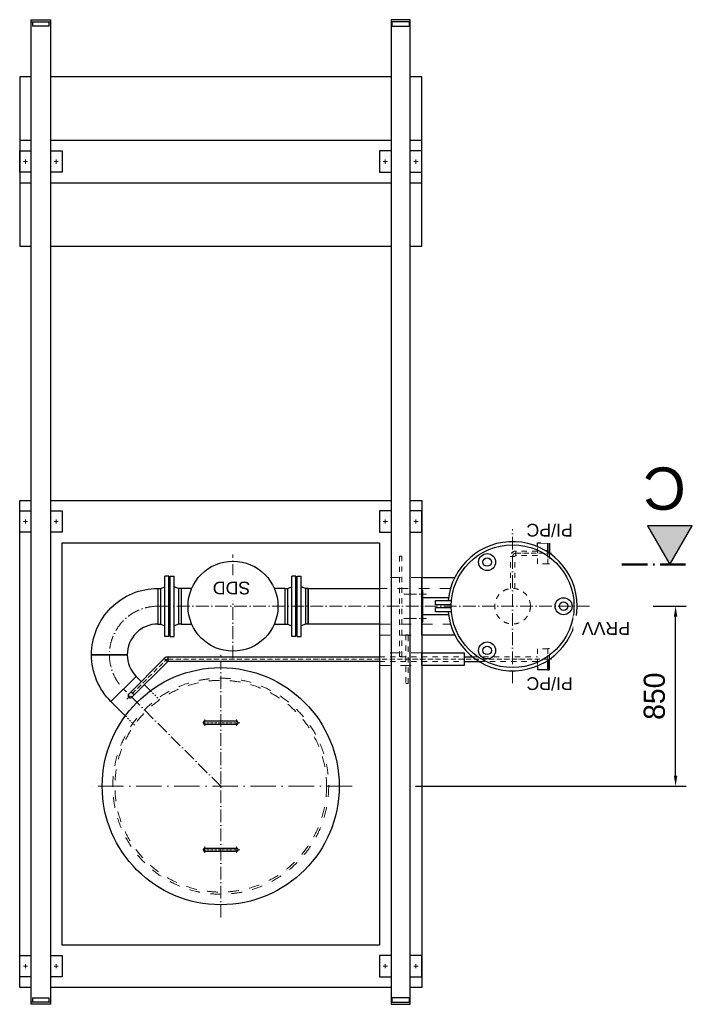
# Model space of a CAD drawing. Header units: millimetres. Extents: x -57642 to 5082813, y -177084 to 58112.
# Tile 22 of 256: x -1290 to 1888, y -51928 to -47278. Entities that reach past the tile are written whole.
import ezdxf

# ---------------------------------------------------------------- set-up
doc = ezdxf.new("R2010")
doc.units = ezdxf.units.MM
doc.linetypes.add('ACAD_ISO10W100', pattern=[18, 12, -3, 0, -3])
doc.linetypes.add('JIS_02_1.0', pattern=[2, 1, -1])
doc.layers.add('Bemaßung', color=7, linetype='Continuous', lineweight=9)
doc.layers.add('Beschriftung', color=7, linetype='Continuous', lineweight=9)
doc.styles.add('LBB3.5M1000', font='isocp.shx', dxfattribs={"height": 3.5})
doc.dimstyles.new('DIN', dxfattribs={"dimtxt": 2.5, "dimasz": 2.5, "dimexe": 1.25, "dimexo": 0.625, "dimtad": 1, "dimtih": 1, "dimdec": 4, "dimdsep": 46, "dimlunit": 6, "dimtxsty": 'Standard', "dimcen": 2.5, "dimadec": 0, "dimazin": 0, "dimtfac": 1, "dimtdec": 4, "dimtmove": 0, "dimatfit": 3, "dimfxl": 0, "dimtvp": 1, "dimtolj": 1, "dimtzin": 0, "dimarcsym": 0})

# ---------------------------------------------------------------- blocks, each defined once
blk = doc.blocks.new('*D176')
at = {"layer": 'Bemaßung', "color": 0, "lineweight": -2, "transparency": 16777216}
for p, q in [((1702.5, -50048.4), (1859.1, -50048.4)), ((1809.1, -50848.4), (1809.1, -50098.4)), ((580.7, -50898.4), (1859.1, -50898.4))]:
    blk.add_line(p, q, dxfattribs=at)
at = {"layer": 'Bemaßung', "color": 0, "transparency": 16777216}
for points in [[(1800.7, -50098.4), (1817.4, -50098.4), (1809.1, -50048.4)], [(1800.7, -50848.4), (1817.4, -50848.4), (1809.1, -50898.4)]]:
    blk.add_solid(points, dxfattribs=at)
at = {"layer": 'DEFPOINTS', "color": 0, "transparency": 16777216}
for p in [(1402.5, -50048.4), (1809.1, -50048.4), (280.7, -50898.4)]:
    blk.add_point(p, dxfattribs=at)
at = {"layer": 'Bemaßung', "color": 0, "transparency": 16777216, "insert": (1709.1, -50473.4), "char_height": 100, "attachment_point": 5, "rotation": 90}
blk.add_mtext('\\A1;850', dxfattribs=at)

msp = doc.modelspace()

# ---------------------------------------------------------------- hatches: boundary and pattern name
at = {"layer": 'Bemaßung'}
h = msp.add_hatch(color=256, dxfattribs=at)
h.dxf.hatch_style = 1
h.paths.add_polyline_path([(1676.596, -49668.89701), (1782.33419, -49852.04091), (1888.07237, -49668.89701)])

# ---------------------------------------------------------------- linework, layer by layer
for p, q in [((-1234.96755, -47278.41489), (-1144.96755, -47278.41489)), ((-1234.96755, -51928.41489), (-1234.96755, -47278.41489)), ((-1234.96755, -47288.41489), (-1144.96755, -47288.41489)), ((-1229.96755, -47288.41489), (-1229.96755, -47308.41489)), ((-1149.96755, -47308.41489), (-1149.96755, -47288.41489)), ((-1144.96755, -47278.41489), (-1144.96755, -51928.41489)), ((555.03245, -47278.41489), (465.03245, -47278.41489)), ((465.03245, -47278.41489), (465.03245, -51222.56489)), ((555.03245, -47288.41489), (465.03245, -47288.41489)), ((470.03245, -47308.41489), (470.03245, -47288.41489)), ((550.03245, -47288.41489), (550.03245, -47308.41489)), ((555.03245, -51222.56489), (555.03245, -47278.41489)), ((-1149.96755, -47308.41489), (-1229.96755, -47308.41489)), ((470.03245, -47308.41489), (550.03245, -47308.41489)), ((-585.11264, -49905.91489), (-604.11264, -49905.91489)), ((-604.11264, -50190.91489), (-604.11264, -49905.91489)), ((-585.11264, -50190.91489), (-585.11264, -49905.91489)), ((-579.11264, -50190.91489), (-579.11264, -49905.91489)), ((-579.11264, -49905.91489), (-560.11264, -49905.91489)), ((-560.11264, -50190.91489), (-560.11264, -49905.91489)), ((14.88736, -49905.91489), (-4.11264, -49905.91489)), ((-4.11264, -50190.91489), (-4.11264, -49905.91489)), ((14.88736, -50190.91489), (14.88736, -49905.91489)), ((20.88736, -50190.91489), (20.88736, -49905.91489)), ((20.88736, -49905.91489), (39.88736, -49905.91489)), ((39.88736, -50190.91489), (39.88736, -49905.91489)), ((-637.11264, -49964.26489), (-625.11264, -49964.26489)), ((-625.11264, -49964.26489), (-604.11264, -49956.41489)), ((-625.11264, -49964.26489), (-625.11264, -50132.56489)), ((-582.11264, -49942.41489), (-585.11264, -49942.41489)), ((-582.11264, -50154.41489), (-582.11264, -49942.41489)), ((-582.11264, -50154.41489), (-582.11264, -49942.41489)), ((-582.11264, -49942.41489), (-579.11264, -49942.41489)), ((-539.11264, -49964.26489), (-560.11264, -49956.41489)), ((-527.11264, -49964.26489), (-539.11264, -49964.26489)), ((-539.11264, -49964.26489), (-539.11264, -50132.56489)), ((-527.11264, -49964.26489), (-527.11264, -50132.56489)), ((-477.24087, -49964.26489), (-527.11264, -49964.26489)), ((-37.11264, -49964.26489), (-86.98441, -49964.26489)), ((-37.11264, -49964.26489), (-25.11264, -49964.26489)), ((-37.11264, -49964.26489), (-37.11264, -50132.56489)), ((-25.11264, -49964.26489), (-4.11264, -49956.41489)), ((-25.11264, -49964.26489), (-25.11264, -50132.56489)), ((17.88736, -49942.41489), (14.88736, -49942.41489)), ((17.88736, -50154.41489), (17.88736, -49942.41489)), ((17.88736, -49942.41489), (20.88736, -49942.41489)), ((17.88736, -50154.41489), (17.88736, -49942.41489)), ((60.88736, -49964.26489), (39.88736, -49956.41489)), ((72.88736, -49964.26489), (60.88736, -49964.26489)), ((60.88736, -49964.26489), (60.88736, -50132.56489)), ((72.88736, -49964.26489), (72.88736, -50132.56489)), ((736.66729, -50008.41489), (615.03245, -50008.41489)), ((736.66729, -50088.41489), (615.03245, -50088.41489)), ((-637.11264, -50132.56489), (-625.11264, -50132.56489)), ((-625.11264, -50132.56489), (-604.11264, -50140.41489)), ((-582.11264, -50154.41489), (-585.11264, -50154.41489)), ((-582.11264, -50154.41489), (-579.11264, -50154.41489)), ((-539.11264, -50132.56489), (-560.11264, -50140.41489)), ((-527.11264, -50132.56489), (-539.11264, -50132.56489)), ((-527.11264, -50132.56489), (-477.24087, -50132.56489)), ((-86.98441, -50132.56489), (-37.11264, -50132.56489)), ((-37.11264, -50132.56489), (-25.11264, -50132.56489)), ((-25.11264, -50132.56489), (-4.11264, -50140.41489)), ((17.88736, -50154.41489), (14.88736, -50154.41489)), ((17.88736, -50154.41489), (20.88736, -50154.41489)), ((60.88736, -50132.56489), (39.88736, -50140.41489)), ((72.88736, -50132.56489), (60.88736, -50132.56489)), ((-585.11264, -50190.91489), (-604.11264, -50190.91489)), ((-579.11264, -50190.91489), (-560.11264, -50190.91489)), ((14.88736, -50190.91489), (-4.11264, -50190.91489)), ((20.88736, -50190.91489), (39.88736, -50190.91489)), ((-775.02441, -50463.35803), (-607.13436, -50295.46798)), ((-759.96303, -50478.4194), (-592.07298, -50310.52935)), ((-607.13436, -50295.46798), (-592.07298, -50310.52935)), ((-588.53745, -50287.76489), (410.03245, -50287.76489)), ((-588.53745, -50309.06489), (-588.53745, -50287.76489)), ((410.03245, -50309.06489), (-588.53745, -50309.06489)), ((810.03245, -50287.76489), (849.99206, -50287.76489)), ((810.03245, -50309.06489), (880.64599, -50309.06489)), ((-739.53706, -50379.8393), (-715.52137, -50403.85499)), ((-748.89681, -50467.35318), (-763.95818, -50452.29181)), ((-700.46, -50418.91637), (-671.94808, -50447.42828)), ((-858.54313, -50498.84537), (-790.95416, -50566.43435)), ((-414.96755, -50590.41489), (-264.96755, -50590.41489)), ((-264.96755, -50606.41489), (-414.96755, -50606.41489)), ((-414.96755, -51190.41489), (-264.96755, -51190.41489)), ((-264.96755, -51206.41489), (-414.96755, -51206.41489)), ((465.03245, -51222.56489), (465.03245, -51928.41489)), ((555.03245, -51928.41489), (555.03245, -51222.56489)), ((-1144.96755, -51918.41489), (-1234.96755, -51918.41489)), ((-1144.96755, -51928.41489), (-1234.96755, -51928.41489)), ((-1229.96755, -51898.41489), (-1149.96755, -51898.41489)), ((-1229.96755, -51898.41489), (-1229.96755, -51918.41489)), ((-1149.96755, -51918.41489), (-1149.96755, -51898.41489)), ((465.03245, -51918.41489), (555.03245, -51918.41489)), ((465.03245, -51928.41489), (555.03245, -51928.41489)), ((470.03245, -51918.41489), (470.03245, -51898.41489)), ((550.03245, -51898.41489), (470.03245, -51898.41489)), ((550.03245, -51898.41489), (550.03245, -51918.41489))]:
    msp.add_line(p, q)
at = {"linetype": 'ACAD_ISO10W100', "lineweight": 18, "ltscale": 5}
for p, q in [((-1262.46755, -47938.41489), (-1262.46755, -47958.41489)), ((-1117.46755, -47938.41489), (-1117.46755, -47958.41489)), ((437.53245, -47938.41489), (437.53245, -47958.41489)), ((582.53245, -47938.41489), (582.53245, -47958.41489)), ((-1272.46755, -47948.41489), (-1252.46755, -47948.41489)), ((-1127.46755, -47948.41489), (-1107.46755, -47948.41489)), ((447.53245, -47948.41489), (427.53245, -47948.41489)), ((592.53245, -47948.41489), (572.53245, -47948.41489)), ((-1272.46755, -49648.41489), (-1252.46755, -49648.41489)), ((-1262.46755, -49638.41489), (-1262.46755, -49658.41489)), ((-1127.46755, -49648.41489), (-1107.46755, -49648.41489)), ((-1117.46755, -49638.41489), (-1117.46755, -49658.41489)), ((447.53245, -49648.41489), (427.53245, -49648.41489)), ((437.53245, -49638.41489), (437.53245, -49658.41489)), ((592.53245, -49648.41489), (572.53245, -49648.41489)), ((582.53245, -49638.41489), (582.53245, -49658.41489)), ((1039.03245, -50411.87323), (1039.03245, -49684.95654)), ((-282.11264, -49910.1051), (-282.11264, -49803.37828)), ((-282.11264, -50293.45149), (-282.11264, -50012.59402)), ((525.21989, -49990.91489), (631.79239, -49990.91489)), ((-637.11264, -50048.41489), (1402.4908, -50048.41489)), ((525.21989, -50105.91489), (631.79239, -50105.91489)), ((-339.96755, -51519.1095), (-339.96755, -50309.06489)), ((-339.96755, -50898.41489), (-799.04009, -50439.34234)), ((-1272.46755, -51748.41489), (-1252.46755, -51748.41489)), ((-1262.46755, -51738.41489), (-1262.46755, -51758.41489)), ((-1127.46755, -51748.41489), (-1107.46755, -51748.41489)), ((-1117.46755, -51738.41489), (-1117.46755, -51758.41489)), ((447.53245, -51748.41489), (427.53245, -51748.41489)), ((437.53245, -51738.41489), (437.53245, -51758.41489)), ((592.53245, -51748.41489), (572.53245, -51748.41489)), ((582.53245, -51738.41489), (582.53245, -51758.41489))]:
    msp.add_line(p, q, dxfattribs=at)
at = {"linetype": 'JIS_02_1.0', "lineweight": 18, "ltscale": 25}
for p, q in [((1156.67859, -49787.76489), (1054.68245, -49787.76489)), ((1054.68245, -49787.76489), (1054.68245, -49809.06489)), ((1028.38245, -49964.94154), (1028.38245, -49814.06489)), ((1049.68245, -49814.06489), (1028.38245, -49814.06489)), ((1049.68245, -49964.94154), (1049.68245, -49814.06489)), ((1156.67859, -49809.06489), (1054.68245, -49809.06489)), ((410.03245, -50287.76489), (810.03245, -50287.76489)), ((410.03245, -50309.06489), (810.03245, -50309.06489)), ((849.99206, -50287.76489), (1156.67859, -50287.76489)), ((1156.67859, -50309.06489), (880.64599, -50309.06489))]:
    msp.add_line(p, q, dxfattribs=at)
at = {"linetype": 'ACAD_ISO10W100', "lineweight": 18, "ltscale": 2}
for p, q in [((1223.2643, -49798.36805), (1054.68245, -49798.41489)), ((-784.48494, -50487.87993), (-599.60367, -50302.99866)), ((-588.53745, -50298.41489), (1223.2643, -50298.41489))]:
    msp.add_line(p, q, dxfattribs=at)
at = {"linetype": 'ACAD_ISO10W100', "lineweight": 50, "ltscale": 10}
msp.add_line((1855.89704, -49852.04091), (1539.29418, -49852.04091), dxfattribs=at)
at = {"linetype": 'JIS_02_1.0', "lineweight": 18, "ltscale": 50}
for p, q in [((745.87128, -49964.26489), (410.03245, -49964.26489)), ((410.03245, -50132.56489), (745.87128, -50132.56489))]:
    msp.add_line(p, q, dxfattribs=at)
at = {"linetype": 'ACAD_ISO10W100', "lineweight": 18, "ltscale": 10}
for p, q in [((-339.96755, -50287.76489), (-339.96755, -50277.72027)), ((280.72707, -50898.41489), (-960.66216, -50898.41489))]:
    msp.add_line(p, q, dxfattribs=at)
at = {"linetype": 'JIS_02_1.0', "lineweight": 18, "ltscale": 7}
for p, q in [((-671.94808, -50447.42828), (-628.97475, -50490.40161)), ((-790.95416, -50566.43435), (-747.98082, -50609.40768))]:
    msp.add_line(p, q, dxfattribs=at)
at = {"linetype": 'ACAD_ISO10W100', "lineweight": 18}
for p, q in [((-414.96755, -50583.11329), (-414.96755, -50613.71648)), ((-264.96755, -50583.11329), (-264.96755, -50613.71648)), ((-249.66595, -50598.41489), (-430.26914, -50598.41489)), ((-414.96755, -51183.11329), (-414.96755, -51213.71648)), ((-264.96755, -51183.11329), (-264.96755, -51213.71648)), ((-249.66595, -51198.41489), (-430.26914, -51198.41489))]:
    msp.add_line(p, q, dxfattribs=at)
for points in [[(-1234.96755, -47548.41489), (-1289.96755, -47548.41489), (-1289.96755, -48348.41489), (-1234.96755, -48348.41489)], [(465.03245, -47548.41489), (-1144.96755, -47548.41489)], [(555.03245, -48348.41489), (610.03245, -48348.41489), (610.03245, -47548.41489), (555.03245, -47548.41489)], [(-1234.96755, -47848.41489), (-1289.96755, -47848.41489), (-1289.96755, -48048.41489), (-1234.96755, -48048.41489)], [(465.03245, -47848.41489), (-1144.96755, -47848.41489)], [(555.03245, -48048.41489), (610.03245, -48048.41489), (610.03245, -47848.41489), (555.03245, -47848.41489)], [(-1234.96755, -47998.41489), (-1289.96755, -47998.41489), (-1289.96755, -47898.41489), (-1234.96755, -47898.41489)], [(-1144.96755, -47898.41489), (-1089.96755, -47898.41489), (-1089.96755, -47998.41489), (-1144.96755, -47998.41489)], [(465.03245, -47898.41489), (410.03245, -47898.41489), (410.03245, -47998.41489), (465.03245, -47998.41489)], [(555.03245, -47998.41489), (610.03245, -47998.41489), (610.03245, -47898.41489), (555.03245, -47898.41489)], [(-1144.96755, -48048.41489), (465.03245, -48048.41489)], [(-1144.96755, -48348.41489), (465.03245, -48348.41489)], [(-1234.96755, -51848.41489), (-1289.96755, -51848.41489), (-1289.96755, -49548.41489), (-1234.96755, -49548.41489)], [(-1144.96755, -49548.41489), (465.03245, -49548.41489)], [(555.03245, -49548.41489), (610.03245, -49548.41489), (610.03245, -51222.56489)], [(-1234.96755, -49698.41489), (-1289.96755, -49698.41489), (-1289.96755, -49598.41489), (-1234.96755, -49598.41489)], [(-1144.96755, -49598.41489), (-1089.96755, -49598.41489), (-1089.96755, -49698.41489), (-1144.96755, -49698.41489)], [(465.03245, -49598.41489), (410.03245, -49598.41489), (410.03245, -49698.41489), (465.03245, -49698.41489)], [(555.03245, -49698.41489), (610.03245, -49698.41489), (610.03245, -49598.41489), (555.03245, -49598.41489)], [(410.03245, -51222.56489), (410.03245, -51648.41489), (-1089.96755, -51648.41489), (-1089.96755, -49748.41489), (410.03245, -49748.41489), (410.03245, -51222.56489)], [(1156.67859, -49767.01822), (1156.67859, -49748.91489), (1205.67859, -49748.91489), (1205.67859, -49792.96673)], [(1205.67859, -49792.96673), (1205.67859, -49747.91489), (1213.67859, -49747.91489), (1213.67859, -49798.36805)], [(766.28267, -50184.91489), (610.03245, -50184.91489), (610.03245, -49913.48584), (765.50212, -49913.48584)], [(749.09267, -50042.52982), (674.49725, -50042.52982), (674.49725, -50022.12764), (750.22683, -50022.12764)], [(750.22683, -50074.70213), (674.49725, -50074.70213), (674.49725, -50054.29995), (749.09267, -50054.29995)], [(1156.67859, -50329.81155), (1156.67859, -50347.91489), (1205.67859, -50347.91489), (1205.67859, -50303.86304)], [(1205.67859, -50303.86304), (1205.67859, -50348.91489), (1213.67859, -50348.91489), (1213.67859, -50298.46172)], [(610.03245, -51222.56489), (610.03245, -51848.41489), (555.03245, -51848.41489)], [(-1234.96755, -51798.41489), (-1289.96755, -51798.41489), (-1289.96755, -51698.41489), (-1234.96755, -51698.41489)], [(-1144.96755, -51698.41489), (-1089.96755, -51698.41489), (-1089.96755, -51798.41489), (-1144.96755, -51798.41489)], [(465.03245, -51698.41489), (410.03245, -51698.41489), (410.03245, -51798.41489), (465.03245, -51798.41489)], [(555.03245, -51798.41489), (610.03245, -51798.41489), (610.03245, -51698.41489), (555.03245, -51698.41489)], [(465.03245, -51848.41489), (-1144.96755, -51848.41489)]]:
    msp.add_lwpolyline(points)
for points in [[(1782.33419, -49852.04091), (1888.07237, -49668.89701), (1676.596, -49668.89701)], [(410.03245, -49964.26489), (410.03245, -50132.56489), (72.88736, -50132.56489), (72.88736, -49964.26489)], [(610.03245, -49973.41489), (610.03245, -50123.41489), (615.03245, -50123.41489), (615.03245, -49973.41489)], [(810.03245, -50268.26489), (810.03245, -50328.56489), (610.03245, -50328.56489), (610.03245, -50268.26489)]]:
    msp.add_lwpolyline(points, close=True)
at = {"linetype": 'JIS_02_1.0', "lineweight": 18, "ltscale": 25}
for points in [[(1205.67859, -49792.96673), (1205.67859, -49847.91489), (1156.67859, -49847.91489), (1156.67859, -49767.01822)], [(1213.67859, -49798.36805), (1213.67859, -49848.91489), (1205.67859, -49848.91489), (1205.67859, -49792.96673)], [(1205.67859, -50303.86304), (1205.67859, -50248.91489), (1156.67859, -50248.91489), (1156.67859, -50329.81155)], [(1213.67859, -50298.46172), (1213.67859, -50247.91489), (1205.67859, -50247.91489), (1205.67859, -50303.86304)]]:
    msp.add_lwpolyline(points, dxfattribs=at)
for points in [[(505.03245, -50285.13714), (515.03245, -50285.13714), (515.03245, -49811.69263), (505.03245, -49811.69263)], [(535.03245, -50413.48989), (545.03245, -50413.48989), (545.03245, -50183.33989), (535.03245, -50183.33989)]]:
    msp.add_lwpolyline(points, close=True, dxfattribs=at)
at = {"linetype": 'JIS_02_1.0', "lineweight": 18, "ltscale": 50}
for points in [[(610.03245, -49913.48584), (410.03245, -49913.48584), (410.03245, -50184.91489), (610.03245, -50184.91489)], [(610.03245, -50268.26489), (410.03245, -50268.26489), (410.03245, -50328.56489), (610.03245, -50328.56489)]]:
    msp.add_lwpolyline(points, dxfattribs=at)
for points in [[(-637.11264, -49964.26489), (-637.11264, -50132.56489, 0.4142135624), (-781.96264, -50277.41489), (-950.26264, -50277.41489, -0.4142135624)], [(-858.54313, -50498.84537, -0.1989123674), (-950.26264, -50277.41489), (-781.96264, -50277.41489, 0.1989123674), (-739.53706, -50379.8393)]]:
    msp.add_lwpolyline(points, format="xyb", close=True)
for centre, radius in [((1039.03245, -50048.41489), 289.9995), ((918.61685, -49839.84894), 39.9998), ((-282.11264, -50048.41489), 212.5), ((918.61685, -49839.84894), 20.0002), ((1279.86366, -50048.41489), 39.9998), ((1279.86366, -50048.41489), 20.0002), ((918.61685, -50256.98083), 39.9998), ((918.61685, -50256.98083), 20.0002), ((-339.96755, -50898.41489), 560)]:
    msp.add_circle(centre, radius)
at = {"linetype": 'JIS_02_1.0', "lineweight": 18, "ltscale": 25}
msp.add_circle((1039.03245, -50048.41489), 84.15, dxfattribs=at)
at = {"linetype": 'JIS_02_1.0', "lineweight": 18, "ltscale": 50}
for radius in [510, 500]:
    msp.add_circle((-339.96755, -50898.41489), radius, dxfattribs=at)
for centre, radius, start, end in [((1039.03245, -50048.41489), 304.9995, 184.94433375, 175.05566625), ((-588.53745, -50314.06489), 26.3, 90, 135), ((-588.53745, -50314.06489), 5, 90, 135), ((-767.49372, -50470.88871), 10.65, 135, 315), ((-414.96755, -50598.41489), 8, 90, 270), ((-264.96755, -50598.41489), 8, 270, 90), ((-414.96755, -51198.41489), 8, 90, 270), ((-264.96755, -51198.41489), 8, 270, 90)]:
    msp.add_arc(centre, radius, start, end)
at = {"linetype": 'JIS_02_1.0', "lineweight": 18, "ltscale": 25}
for radius in [26.3, 5]:
    msp.add_arc((1054.68245, -49814.06489), radius, 90, 180, dxfattribs=at)
at = {"linetype": 'ACAD_ISO10W100', "lineweight": 18, "ltscale": 2}
for centre, end in [((1054.68245, -49814.06489), 180), ((-588.53745, -50314.06489), 135)]:
    msp.add_arc(centre, 15.65, 90, end, dxfattribs=at)
at = {"linetype": 'ACAD_ISO10W100', "lineweight": 18, "ltscale": 5}
for start, end in [(90, 180), (180, 225)]:
    msp.add_arc((-637.11264, -50277.41489), 229, start, end, dxfattribs=at)

# ---------------------------------------------------------------- texts
at = {"layer": 'Beschriftung', "color": 0, "insert": (1857.68755, -49592.70198, -475.00001), "char_height": 200, "width": 208.7551729, "attachment_point": 1, "rotation": 180, "style": 'LBB3.5M1000'}
msp.add_mtext('{\\fArial|b0|i0|c0|p34;C}', dxfattribs=at)

# ---------------------------------------------------------------- next in the draw order: texts
at = {"layer": 'Beschriftung', "color": 1, "char_height": 60, "attachment_point": 1, "rotation": 180, "style": 'LBB3.5M1000', "bg_fill": 2}
for s, insert, width in [('{\\fArial|b0|i0|c0|p34;\\C256;PI/PC}', (1323.35337, -49719.23192), 120.83519), ('{\\fArial|b0|i0|c0|p34;\\C256;SDD}', (-200.56356, -49992.39889), 172.6026639), ('{\\fArial|b0|i0|c0|p34;\\C256;PRVV}', (1594.07732, -50183.61549), 238.9151104), ('{\\fArial|b0|i0|c0|p34;\\C256;PI/PC}', (1323.35337, -50443.79823), 120.83519)]:
    msp.add_mtext(s, dxfattribs=dict(at, insert=insert, width=width))

# ---------------------------------------------------------------- next in the draw order: dimensions: what is measured, and where the dimension line sits
at = {"layer": 'Bemaßung'}
dim = msp.add_linear_dim(base=(1809.07355, -50048.41489), p1=(280.72707, -50898.41489), p2=(1402.4908, -50048.41489), angle=270, dimstyle='DIN', override={"dimscale": 100, "dimtxt": 1, "dimasz": 0.5, "dimexe": 0.5, "dimexo": 3, "dimgap": 0.5, "dimtih": 0, "dimdec": 2, "dimsah": 1, "dimtmove": 2}, dxfattribs=at)
dim.commit()
dim.dimension.update_dxf_attribs({"geometry": '*D176', "text_midpoint": (1709.07355, -50473.41489)})

doc.saveas('drawing.dxf')
